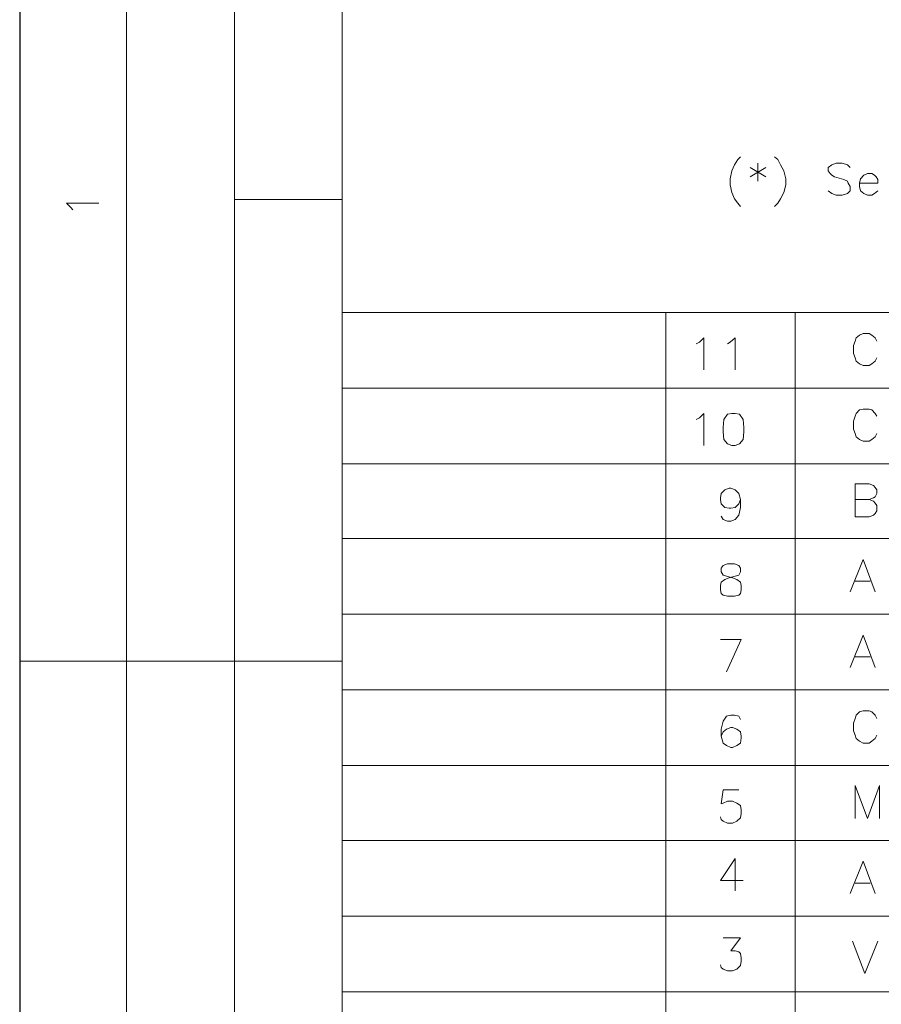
# Model space of a CAD drawing. Header units: millimetres. Extents: x 8 to 202, y 3 to 294.
# Tile 2 of 12: x 8 to 50, y 52 to 100. Entities that reach past the tile are written whole.
import ezdxf

# ---------------------------------------------------------------- set-up
doc = ezdxf.new("R2010")
doc.units = ezdxf.units.MM
doc.layers.add('DGE_CONTORNOS', color=7, linetype='Continuous', lineweight=0)

msp = doc.modelspace()

# ---------------------------------------------------------------- linework, layer by layer
at = {"layer": 'DGE_CONTORNOS', "lineweight": 25}
msp.add_lwpolyline([(7.874, 293.9063), (7.874, 3.2456)], dxfattribs=at)
at = {"layer": 'DGE_CONTORNOS', "lineweight": 5}
for points in [[(13.081, 293.9063), (13.081, 22.6343)], [(18.3303, 293.9063), (18.3303, 22.6343)], [(23.5797, 293.9063), (23.5797, 22.6343)], [(23.5797, 91.6377), (18.3303, 91.6377)], [(23.5797, 86.1344), (201.9723, 86.1344)], [(39.3277, 86.1344), (39.3277, 34.6993)], [(45.6353, 86.1344), (45.6353, 34.6993)], [(23.5797, 82.4514), (201.9723, 82.4514)], [(23.5797, 78.7684), (201.9723, 78.7684)], [(23.5797, 75.1277), (201.9723, 75.1277)], [(23.5797, 71.4447), (201.9723, 71.4447)], [(7.874, 69.1587), (23.5797, 69.1587)], [(13.081, 69.1587), (13.081, 24.2006)], [(23.5797, 67.7617), (201.9723, 67.7617)], [(23.5797, 64.0787), (201.9723, 64.0787)], [(23.5797, 60.438), (201.9723, 60.438)], [(23.5797, 56.755), (201.9723, 56.755)], [(23.5797, 53.072), (201.9723, 53.072)]]:
    msp.add_lwpolyline(points, dxfattribs=at)
at = {"layer": 'DGE_CONTORNOS', "lineweight": 13}
for points in [[(42.9683, 93.712), (42.8413, 93.585), (42.672, 93.331), (42.545, 93.0347), (42.4603, 92.6537), (42.4603, 92.3574), (42.545, 91.9764), (42.672, 91.68), (42.8413, 91.4684), (42.9683, 91.299)], [(44.6193, 93.712), (44.7887, 93.585), (44.9157, 93.331), (45.085, 93.0347), (45.1697, 92.6537), (45.1697, 92.3574), (45.085, 91.9764), (44.9157, 91.68), (44.7887, 91.4684), (44.6193, 91.299)], [(43.434, 93.204), (44.196, 92.7384)], [(44.196, 93.204), (43.434, 92.7384)], [(43.815, 93.4157), (43.815, 92.5267)], [(48.3023, 93.204), (48.1753, 93.331), (47.9213, 93.4157), (47.625, 93.4157), (47.4133, 93.331), (47.244, 93.204), (47.244, 93.0347), (47.3287, 92.9077), (47.4133, 92.823), (47.5403, 92.7384), (48.006, 92.6114), (48.1753, 92.5267), (48.2177, 92.442), (48.3023, 92.2727), (48.3023, 92.061), (48.1753, 91.934), (47.9213, 91.8493), (47.625, 91.8493), (47.4133, 91.934), (47.244, 92.061)], [(48.768, 92.442), (49.657, 92.442), (49.657, 92.6114), (49.5723, 92.7384), (49.4877, 92.823), (49.3607, 92.9077), (49.149, 92.9077), (48.9797, 92.823), (48.8103, 92.6537), (48.768, 92.442), (48.768, 92.2727), (48.8103, 92.061), (48.9797, 91.934), (49.149, 91.8493), (49.3607, 91.8493), (49.4877, 91.934), (49.657, 92.061)], [(10.4563, 91.1297), (10.3717, 91.2567), (10.16, 91.4684), (11.7263, 91.4684)], [(40.8093, 84.6104), (40.9787, 84.695), (41.1903, 84.9067), (41.1903, 83.3404)], [(42.3333, 84.6104), (42.4603, 84.695), (42.7143, 84.9067), (42.7143, 83.3404)], [(49.6147, 84.7374), (49.53, 84.9067), (49.3607, 85.0337), (49.2337, 85.1184), (48.9373, 85.1184), (48.768, 85.0337), (48.5987, 84.9067), (48.5563, 84.7374), (48.4717, 84.5257), (48.4717, 84.1447), (48.5563, 83.933), (48.5987, 83.7637), (48.768, 83.6367), (48.9373, 83.552), (49.2337, 83.552), (49.3607, 83.6367), (49.53, 83.7637), (49.6147, 83.933)], [(40.8093, 80.9274), (40.9787, 81.012), (41.1903, 81.2237), (41.1903, 79.6574)], [(42.545, 81.2237), (42.3333, 81.1814), (42.164, 80.9274), (42.1217, 80.5464), (42.1217, 80.3347), (42.164, 79.9537), (42.3333, 79.742), (42.545, 79.6574), (42.7143, 79.6574), (42.926, 79.742), (43.0953, 79.9537), (43.1377, 80.3347), (43.1377, 80.5464), (43.0953, 80.9274), (42.926, 81.1814), (42.7143, 81.2237), (42.545, 81.2237)], [(49.6147, 81.0967), (49.53, 81.2237), (49.3607, 81.393), (49.2337, 81.4354), (48.9373, 81.4354), (48.768, 81.393), (48.5987, 81.2237), (48.5563, 81.0967), (48.4717, 80.8427), (48.4717, 80.4617), (48.5563, 80.25), (48.5987, 80.0807), (48.768, 79.9537), (48.9373, 79.869), (49.2337, 79.869), (49.3607, 79.9537), (49.53, 80.0807), (49.6147, 80.25)], [(48.5563, 76.186), (48.5563, 77.7947), (49.2337, 77.7947), (49.4453, 77.71), (49.53, 77.6254), (49.6147, 77.4984), (49.6147, 77.329), (49.53, 77.1597), (49.4453, 77.1174), (49.2337, 77.0327), (48.5563, 77.0327)], [(42.9683, 77.0327), (42.8837, 76.821), (42.7143, 76.6517), (42.5027, 76.6094), (42.418, 76.6094), (42.2063, 76.6517), (42.037, 76.821), (41.9947, 77.0327), (41.9947, 77.1174), (42.037, 77.329), (42.2063, 77.4984), (42.418, 77.583), (42.5027, 77.583), (42.7143, 77.4984), (42.8837, 77.329), (42.9683, 77.0327), (42.9683, 76.6517), (42.8837, 76.2707), (42.7143, 76.059), (42.5027, 75.9744), (42.3333, 75.9744), (42.1217, 76.059), (42.037, 76.2284)], [(49.2337, 77.0327), (49.4453, 76.948), (49.53, 76.8634), (49.6147, 76.7364), (49.6147, 76.4824), (49.53, 76.3554), (49.4453, 76.2707), (49.2337, 76.186), (48.5563, 76.186)], [(42.3333, 73.9), (42.1217, 73.8154), (42.037, 73.6884), (42.037, 73.519), (42.1217, 73.3497), (42.291, 73.3074), (42.5873, 73.2227), (42.799, 73.138), (42.9683, 73.011), (43.0107, 72.8417), (43.0107, 72.63), (42.9683, 72.4607), (42.8837, 72.376), (42.672, 72.3337), (42.3333, 72.3337), (42.1217, 72.376), (42.037, 72.4607), (41.9947, 72.63), (41.9947, 72.8417), (42.037, 73.011), (42.2063, 73.138), (42.418, 73.2227), (42.7143, 73.3074), (42.8837, 73.3497), (42.9683, 73.519), (42.9683, 73.6884), (42.8837, 73.8154), (42.672, 73.9), (42.3333, 73.9)], [(48.3023, 72.5454), (48.9373, 74.1117), (49.53, 72.5454)], [(48.5563, 73.0534), (49.276, 73.0534)], [(42.291, 68.6507), (43.0107, 70.217), (41.9947, 70.217)], [(48.3023, 68.8624), (48.9373, 70.4287), (49.53, 68.8624)], [(48.5563, 69.3704), (49.276, 69.3704)], [(49.6147, 66.3647), (49.53, 66.534), (49.3607, 66.7034), (49.2337, 66.7457), (48.9373, 66.7457), (48.768, 66.7034), (48.5987, 66.534), (48.5563, 66.3647), (48.4717, 66.153), (48.4717, 65.772), (48.5563, 65.5604), (48.5987, 65.391), (48.768, 65.264), (48.9373, 65.1794), (49.2337, 65.1794), (49.3607, 65.264), (49.53, 65.391), (49.6147, 65.5604)], [(42.9683, 66.3224), (42.8837, 66.4917), (42.672, 66.534), (42.5027, 66.534), (42.291, 66.4917), (42.1217, 66.2377), (42.037, 65.8567), (42.037, 65.518), (42.1217, 65.1794), (42.291, 65.0524), (42.5027, 64.9677), (42.5873, 64.9677), (42.799, 65.0524), (42.9683, 65.1794), (43.0107, 65.4334), (43.0107, 65.518), (42.9683, 65.7297), (42.799, 65.8567), (42.5873, 65.9414), (42.5027, 65.9414), (42.291, 65.8567), (42.1217, 65.7297), (42.037, 65.518)], [(42.8837, 62.8934), (42.1217, 62.8934), (42.037, 62.216), (42.1217, 62.2584), (42.3333, 62.343), (42.5873, 62.343), (42.799, 62.2584), (42.9683, 62.1314), (43.0107, 61.9197), (43.0107, 61.7504), (42.9683, 61.5387), (42.799, 61.3694), (42.5873, 61.2847), (42.3333, 61.2847), (42.1217, 61.3694), (42.037, 61.454), (41.9947, 61.581)], [(48.5563, 61.4964), (48.5563, 63.105), (49.149, 61.4964), (49.7417, 63.105), (49.7417, 61.4964)], [(42.7143, 59.549), (41.9947, 58.4907), (43.0953, 58.4907)], [(42.7143, 59.549), (42.7143, 57.9827)], [(48.3023, 57.8557), (48.9373, 59.422), (49.53, 57.8557)], [(48.5563, 58.3637), (49.276, 58.3637)], [(42.1217, 55.6967), (42.9683, 55.6967), (42.5027, 55.0617), (42.7143, 55.0617), (42.8837, 55.0194), (42.9683, 54.9347), (43.0107, 54.723), (43.0107, 54.5537), (42.9683, 54.342), (42.799, 54.1727), (42.5873, 54.088), (42.3333, 54.088), (42.1217, 54.1727), (42.037, 54.2574), (41.9947, 54.3844)], [(48.4293, 55.5274), (49.022, 53.961), (49.657, 55.5274)]]:
    msp.add_lwpolyline(points, dxfattribs=at)

doc.saveas('drawing.dxf')
